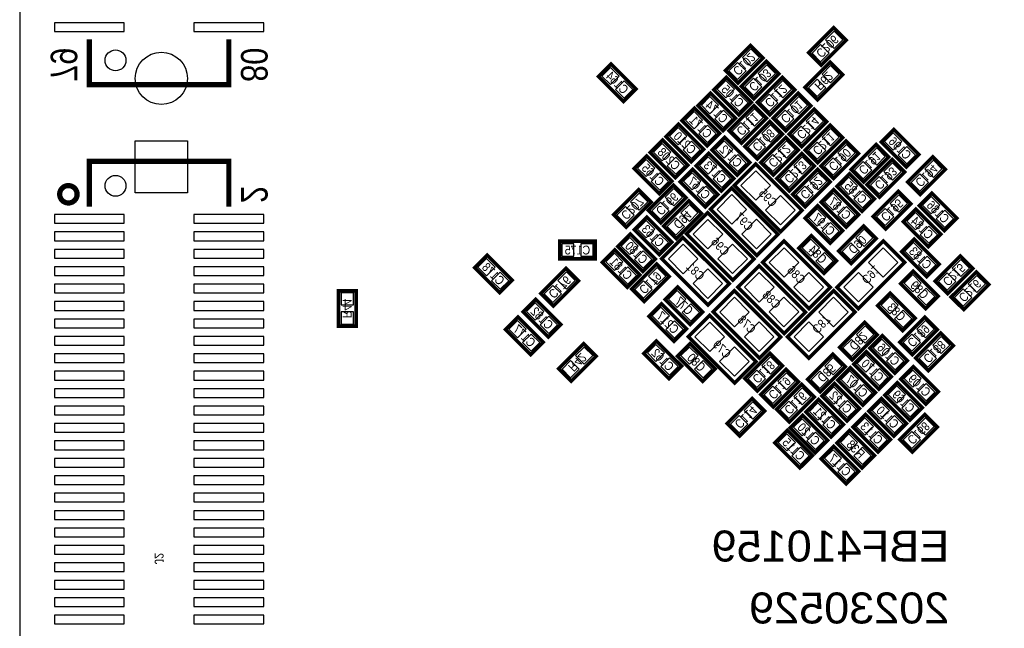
# Model space of a CAD drawing. Extents: x 0 to 45, y -0.1 to 62.1.
# Tile 2 of 4: x 0 to 28.2, y 16.5 to 34. Entities that reach past the tile are written whole.
import ezdxf
from ezdxf.enums import TextEntityAlignment as Align

# ---------------------------------------------------------------- set-up
doc = ezdxf.new("R2010")
doc.units = 0
for name, color, linetype in [('BG_OUTLINE', 92, 'CONTINUOUS'), ('BG_SILKSCREEN_BOTTOM', 52, 'CONTINUOUS'), ('PG_SILKSCREEN_BOTTOM', 150, 'CONTINUOUS'), ('PIN_BOTTOM', 253, 'CONTINUOUS'), ('RD_SILKSCREEN_BOTTOM', 150, 'CONTINUOUS')]:
    doc.layers.add(name, color=color, linetype=linetype)

msp = doc.modelspace()

# ---------------------------------------------------------------- linework, layer by layer
at = {"layer": 'BG_OUTLINE'}
msp.add_lwpolyline([(42.999914, 0, 0.414214), (44.99991, 1.999996), (44.99991, 59.99988, 0.414214), (42.999914, 61.999876), (1.999996, 61.999876, 0.414214), (0, 59.99988), (0, 1.999996, 0.414214), (1.999996, 0), (41.999916, 0)], format="xyb", close=True, dxfattribs=at)
at = {"layer": 'PG_SILKSCREEN_BOTTOM'}
for points, const_width in [([(23.712932, 33.377378), (22.99462, 32.659066), (22.635464, 33.018222), (23.353776, 33.736534), (23.712932, 33.377378)], 0.1016), ([(5.999988, 33.399984), (5.999988, 32.100012), (1.999996, 32.100012), (1.999996, 33.399984)], 0.150114), ([(21.325332, 32.869378), (20.60702, 32.151066), (20.247864, 32.510222), (20.966176, 33.228534), (21.325332, 32.869378)], 0.1016), ([(21.782532, 32.412178), (21.06422, 31.693866), (20.705064, 32.053022), (21.423376, 32.771334), (21.782532, 32.412178)], 0.1016), ([(23.611332, 32.386778), (22.89302, 31.668466), (22.533864, 32.027622), (23.252176, 32.745934), (23.611332, 32.386778)], 0.1016), ([(16.965422, 32.695134), (17.683734, 31.976822), (17.324578, 31.617666), (16.606266, 32.335978), (16.965422, 32.695134)], 0.1016), ([(20.27682, 32.314134), (20.995132, 31.595822), (20.635976, 31.236666), (19.917664, 31.954978), (20.27682, 32.314134)], 0.1016), ([(21.162264, 31.595822), (21.880576, 32.314134), (22.239732, 31.954978), (21.52142, 31.236666), (21.162264, 31.595822)], 0.1016), ([(20.178776, 30.779466), (19.460464, 31.497778), (19.81962, 31.856934), (20.537932, 31.138622), (20.178776, 30.779466)], 0.1016), ([(21.619464, 31.138622), (22.337776, 31.856934), (22.696932, 31.497778), (21.97862, 30.779466), (21.619464, 31.138622)], 0.1016), ([(19.721576, 30.347666), (19.003264, 31.065978), (19.36242, 31.425134), (20.080732, 30.706822), (19.721576, 30.347666)], 0.1016), ([(21.426932, 31.142178), (20.70862, 30.423866), (20.349464, 30.783022), (21.067776, 31.501334), (21.426932, 31.142178)], 0.1016), ([(22.076664, 30.681422), (22.794976, 31.399734), (23.154132, 31.040578), (22.43582, 30.322266), (22.076664, 30.681422)], 0.1016), ([(21.884132, 30.684978), (21.16582, 29.966666), (20.806664, 30.325822), (21.524976, 31.044134), (21.884132, 30.684978)], 0.1016), ([(19.264376, 29.890466), (18.546064, 30.608778), (18.90522, 30.967934), (19.623532, 30.249622), (19.264376, 29.890466)], 0.1016), ([(22.533864, 30.224222), (23.252176, 30.942534), (23.611332, 30.583378), (22.89302, 29.865066), (22.533864, 30.224222)], 0.1016), ([(25.436576, 29.738066), (24.718264, 30.456378), (25.07742, 30.815534), (25.795732, 30.097222), (25.436576, 29.738066)], 0.1016), ([(18.807176, 29.433266), (18.088864, 30.151578), (18.44802, 30.510734), (19.166332, 29.792422), (18.807176, 29.433266)], 0.1016), ([(20.22602, 30.586934), (20.944332, 29.868622), (20.585176, 29.509466), (19.866864, 30.227778), (20.22602, 30.586934)], 0.1016), ([(22.341332, 30.227778), (21.62302, 29.509466), (21.263864, 29.868622), (21.982176, 30.586934), (22.341332, 30.227778)], 0.1016), ([(22.991064, 29.767022), (23.709376, 30.485334), (24.068532, 30.126178), (23.35022, 29.407866), (22.991064, 29.767022)], 0.1016), ([(23.854664, 29.665422), (24.572976, 30.383734), (24.932132, 30.024578), (24.21382, 29.306266), (23.854664, 29.665422)], 0.1016), ([(5.999988, 28.599892), (5.999988, 29.899864), (1.999996, 29.899864), (1.999996, 28.599892)], 0.150114), ([(18.349976, 28.976066), (17.631664, 29.694378), (17.99082, 30.053534), (18.709132, 29.335222), (18.349976, 28.976066)], 0.1016), ([(19.76882, 30.129734), (20.487132, 29.411422), (20.127976, 29.052266), (19.409664, 29.770578), (19.76882, 30.129734)], 0.1016), ([(22.798532, 29.770578), (22.08022, 29.052266), (21.721064, 29.411422), (22.439376, 30.129734), (22.798532, 29.770578)], 0.1016), ([(24.311864, 29.233622), (25.030176, 29.951934), (25.389332, 29.592778), (24.67102, 28.874466), (24.311864, 29.233622)], 0.1016), ([(25.480264, 29.309822), (26.198576, 30.028134), (26.557732, 29.668978), (25.83942, 28.950666), (25.480264, 29.309822)], 0.1016), ([(19.31162, 29.672534), (20.029932, 28.954222), (19.670776, 28.595066), (18.952464, 29.313378), (19.31162, 29.672534)], 0.1016), ([(20.502626, 29.213556), (21.831554, 27.884628), (22.44217, 28.495244), (21.113242, 29.824172), (20.502626, 29.213556)], 0.1016), ([(23.255732, 29.313378), (22.53742, 28.595066), (22.178264, 28.954222), (22.896576, 29.672534), (23.255732, 29.313378)], 0.1016), ([(24.166576, 28.468066), (23.448264, 29.186378), (23.80742, 29.545534), (24.525732, 28.827222), (24.166576, 28.468066)], 0.1016), ([(18.115534, 28.729178), (17.397222, 28.010866), (17.038066, 28.370022), (17.756378, 29.088334), (18.115534, 28.729178)], 0.1016), ([(19.115532, 28.856178), (18.39722, 28.137866), (18.038064, 28.497022), (18.756376, 29.215334), (19.115532, 28.856178)], 0.1016), ([(19.816826, 28.527756), (21.145754, 27.198828), (21.75637, 27.809444), (20.427442, 29.138372), (19.816826, 28.527756)], 0.1016), ([(23.709376, 28.010866), (22.991064, 28.729178), (23.35022, 29.088334), (24.068532, 28.370022), (23.709376, 28.010866)], 0.1016), ([(24.489664, 28.319222), (25.207976, 29.037534), (25.567132, 28.678378), (24.84882, 27.960066), (24.489664, 28.319222)], 0.1016), ([(19.557746, 28.40482), (18.839434, 27.686508), (18.480278, 28.045664), (19.19859, 28.763976), (19.557746, 28.40482)], 0.1016), ([(26.16962, 28.986734), (26.887932, 28.268422), (26.528776, 27.909266), (25.810464, 28.627578), (26.16962, 28.986734)], 0.1016), ([(23.252176, 27.553666), (22.533864, 28.271978), (22.89302, 28.631134), (23.611332, 27.912822), (23.252176, 27.553666)], 0.1016), ([(25.71242, 28.529534), (26.430732, 27.811222), (26.071576, 27.452066), (25.353264, 28.170378), (25.71242, 28.529534)], 0.1016), ([(17.99082, 28.300934), (18.709132, 27.582622), (18.349976, 27.223466), (17.631664, 27.941778), (17.99082, 28.300934)], 0.1016), ([(19.131026, 27.816556), (20.459954, 26.487628), (21.07057, 27.098244), (19.741642, 28.427172), (19.131026, 27.816556)], 0.1016), ([(24.576532, 27.687778), (23.85822, 26.969466), (23.499064, 27.328622), (24.217376, 28.046934), (24.576532, 27.687778)], 0.1016), ([(17.875758, 26.738326), (17.157446, 27.456638), (17.516602, 27.815794), (18.234914, 27.097482), (17.875758, 26.738326)], 0.1016), ([(20.35937, 26.387044), (19.030442, 27.715972), (18.419826, 27.105356), (19.748754, 25.776428), (20.35937, 26.387044)], 0.1016), ([(23.25497, 26.285444), (21.926042, 27.614372), (21.315426, 27.003756), (22.644354, 25.674828), (23.25497, 26.285444)], 0.1016), ([(23.074376, 26.690066), (22.356064, 27.408378), (22.71522, 27.767534), (23.433532, 27.049222), (23.074376, 26.690066)], 0.1016), ([(25.66162, 27.665934), (26.379932, 26.947622), (26.020776, 26.588466), (25.302464, 27.306778), (25.66162, 27.665934)], 0.1016), ([(16.51, 27.1018), (15.494, 27.1018), (15.494, 27.6098), (16.51, 27.6098), (16.51, 27.1018)], 0.1016), ([(17.435576, 26.283666), (16.717264, 27.001978), (17.07642, 27.361134), (17.794732, 26.642822), (17.435576, 26.283666)], 0.1016), ([(24.777954, 27.614372), (23.449026, 26.285444), (24.059642, 25.674828), (25.38857, 27.003756), (24.777954, 27.614372)], 0.1016), ([(13.768578, 26.131266), (13.050266, 26.849578), (13.409422, 27.208734), (14.127734, 26.490422), (13.768578, 26.131266)], 0.1016), ([(26.267664, 26.465022), (26.985976, 27.183334), (27.345132, 26.824178), (26.62682, 26.105866), (26.267664, 26.465022)], 0.1016), ([(16.032734, 26.468578), (15.314422, 25.750266), (14.955266, 26.109422), (15.673578, 26.827734), (16.032734, 26.468578)], 0.1016), ([(17.555464, 26.236422), (18.273776, 26.954734), (18.632932, 26.595578), (17.91462, 25.877266), (17.555464, 26.236422)], 0.1016), ([(22.54377, 25.574244), (21.214842, 26.903172), (20.604226, 26.292556), (21.933154, 24.963628), (22.54377, 25.574244)], 0.1016), ([(25.63622, 26.751534), (26.354532, 26.033222), (25.995376, 25.674066), (25.277064, 26.392378), (25.63622, 26.751534)], 0.1016), ([(26.724864, 26.007822), (27.443176, 26.726134), (27.802332, 26.366978), (27.08402, 25.648666), (26.724864, 26.007822)], 0.1016), ([(19.238976, 25.216866), (18.520664, 25.935178), (18.87982, 26.294334), (19.598132, 25.576022), (19.238976, 25.216866)], 0.1016), ([(9.652, 26.1874), (9.652, 25.1714), (9.144, 25.1714), (9.144, 26.1874), (9.652, 26.1874)], 0.1016), ([(19.893026, 25.581356), (21.221954, 24.252428), (21.83257, 24.863044), (20.503642, 26.191972), (19.893026, 25.581356)], 0.1016), ([(22.637242, 24.252428), (23.96617, 25.581356), (23.355554, 26.191972), (22.026626, 24.863044), (22.637242, 24.252428)], 0.1016), ([(24.97582, 26.116534), (25.694132, 25.398222), (25.334976, 25.039066), (24.616664, 25.757378), (24.97582, 26.116534)], 0.1016), ([(14.806422, 25.938734), (15.524734, 25.220422), (15.165578, 24.861266), (14.447266, 25.579578), (14.806422, 25.938734)], 0.1016), ([(18.772378, 24.734266), (18.054066, 25.452578), (18.413222, 25.811734), (19.131534, 25.093422), (18.772378, 24.734266)], 0.1016), ([(14.298422, 25.430734), (15.016734, 24.712422), (14.657578, 24.353266), (13.939266, 25.071578), (14.298422, 25.430734)], 0.1016), ([(19.181826, 24.870156), (20.510754, 23.541228), (21.12137, 24.151844), (19.792442, 25.480772), (19.181826, 24.870156)], 0.1016), ([(26.329132, 25.071578), (25.61082, 24.353266), (25.251664, 24.712422), (25.969976, 25.430734), (26.329132, 25.071578)], 0.1016), ([(23.524464, 24.560022), (24.242776, 25.278334), (24.601932, 24.919178), (23.88362, 24.200866), (23.524464, 24.560022)], 0.1016), ([(25.106376, 23.819866), (24.388064, 24.538178), (24.74722, 24.897334), (25.465532, 24.179022), (25.106376, 23.819866)], 0.1016), ([(26.786332, 24.614378), (26.06802, 23.896066), (25.708864, 24.255222), (26.427176, 24.973534), (26.786332, 24.614378)], 0.1016), ([(16.540734, 24.309578), (15.822422, 23.591266), (15.463266, 23.950422), (16.181578, 24.668734), (16.540734, 24.309578)], 0.1016), ([(18.27022, 24.744934), (18.988532, 24.026622), (18.629376, 23.667466), (17.911064, 24.385778), (18.27022, 24.744934)], 0.1016), ([(19.23542, 24.668734), (19.953732, 23.950422), (19.594576, 23.591266), (18.876264, 24.309578), (19.23542, 24.668734)], 0.1016), ([(20.806664, 23.671022), (21.524976, 24.389334), (21.884132, 24.030178), (21.16582, 23.311866), (20.806664, 23.671022)], 0.1016), ([(23.687532, 24.004778), (22.96922, 23.286466), (22.610064, 23.645622), (23.328376, 24.363934), (23.687532, 24.004778)], 0.1016), ([(24.649176, 23.362666), (23.930864, 24.080978), (24.29002, 24.440134), (25.008332, 23.721822), (24.649176, 23.362666)], 0.1016), ([(24.191976, 22.905466), (23.473664, 23.623778), (23.83282, 23.982934), (24.551132, 23.264622), (24.191976, 22.905466)], 0.1016), ([(25.63622, 24.008334), (26.354532, 23.290022), (25.995376, 22.930866), (25.277064, 23.649178), (25.63622, 24.008334)], 0.1016), ([(21.263864, 23.213822), (21.982176, 23.932134), (22.341332, 23.572978), (21.62302, 22.854666), (21.263864, 23.213822)], 0.1016), ([(21.721064, 22.782022), (22.439376, 23.500334), (22.798532, 23.141178), (22.08022, 22.422866), (21.721064, 22.782022)], 0.1016), ([(23.734776, 22.448266), (23.016464, 23.166578), (23.37562, 23.525734), (24.093932, 22.807422), (23.734776, 22.448266)], 0.1016), ([(25.17902, 23.551134), (25.897332, 22.832822), (25.538176, 22.473666), (24.819864, 23.191978), (25.17902, 23.551134)], 0.1016), ([(21.376132, 22.734778), (20.65782, 22.016466), (20.298664, 22.375622), (21.016976, 23.093934), (21.376132, 22.734778)], 0.1016), ([(23.277576, 21.991066), (22.559264, 22.709378), (22.91842, 23.068534), (23.636732, 22.350222), (23.277576, 21.991066)], 0.1016), ([(24.72182, 23.093934), (25.440132, 22.375622), (25.080976, 22.016466), (24.362664, 22.734778), (24.72182, 23.093934)], 0.1016), ([(22.46122, 22.611334), (23.179532, 21.893022), (22.820376, 21.533866), (22.102064, 22.252178), (22.46122, 22.611334)], 0.1016), ([(24.26462, 22.636734), (24.982932, 21.918422), (24.623776, 21.559266), (23.905464, 22.277578), (24.26462, 22.636734)], 0.1016), ([(26.329132, 22.277578), (25.61082, 21.559266), (25.251664, 21.918422), (25.969976, 22.636734), (26.329132, 22.277578)], 0.1016), ([(22.38502, 21.101812), (21.666708, 21.820124), (22.025864, 22.17928), (22.744176, 21.460968), (22.38502, 21.101812)], 0.1016), ([(24.166576, 21.102066), (23.448264, 21.820378), (23.80742, 22.179534), (24.525732, 21.461222), (24.166576, 21.102066)], 0.1016), ([(23.35022, 21.722334), (24.068532, 21.004022), (23.709376, 20.644866), (22.991064, 21.363178), (23.35022, 21.722334)], 0.1016)]:
    msp.add_lwpolyline(points, dxfattribs=dict(at, const_width=const_width))
at = {"layer": 'PG_SILKSCREEN_BOTTOM', "const_width": 0.150114}
msp.add_lwpolyline([(1.64719, 28.956254, 1.00018), (1.147064, 28.956, 0.99982), (1.64719, 28.956254)], format="xyb", dxfattribs=at)
at = {"layer": 'PIN_BOTTOM'}
for points in [[(0.999998, 33.625028), (2.999994, 33.625028), (2.999994, 33.874964), (0.999998, 33.874964)], [(4.99999, 33.625028), (6.999986, 33.625028), (6.999986, 33.874964), (4.99999, 33.874964)], [(23.616258, 33.392364), (23.368762, 33.63986), (23.121266, 33.392364), (23.368762, 33.144868)], [(21.228658, 32.884364), (20.981162, 33.13186), (20.733666, 32.884364), (20.981162, 32.636868)], [(23.22713, 33.003236), (22.979634, 33.250732), (22.732138, 33.003236), (22.979634, 32.75574)], [(16.950436, 32.59846), (16.70294, 32.350964), (16.950436, 32.103468), (17.197932, 32.350964)], [(20.83953, 32.495236), (20.592034, 32.742732), (20.344538, 32.495236), (20.592034, 32.24774)], [(21.685858, 32.427164), (21.438362, 32.67466), (21.190866, 32.427164), (21.438362, 32.179668)], [(23.514658, 32.401764), (23.267162, 32.64926), (23.019666, 32.401764), (23.267162, 32.154268)], [(17.339564, 32.209332), (17.092068, 31.961836), (17.339564, 31.71434), (17.58706, 31.961836)], [(20.261834, 32.21746), (20.014338, 31.969964), (20.261834, 31.722468), (20.50933, 31.969964)], [(21.29673, 32.038036), (21.049234, 32.285532), (20.801738, 32.038036), (21.049234, 31.79054)], [(21.648066, 31.969964), (21.895562, 31.722468), (22.143058, 31.969964), (21.895562, 32.21746)], [(23.12553, 32.012636), (22.878034, 32.260132), (22.630538, 32.012636), (22.878034, 31.76514)], [(19.804634, 31.265268), (20.05213, 31.512764), (19.804634, 31.76026), (19.557138, 31.512764)], [(20.650962, 31.828332), (20.403466, 31.580836), (20.650962, 31.33334), (20.898458, 31.580836)], [(21.258938, 31.580836), (21.506434, 31.33334), (21.75393, 31.580836), (21.506434, 31.828332)], [(22.105266, 31.512764), (22.352762, 31.265268), (22.600258, 31.512764), (22.352762, 31.76026)], [(20.193762, 30.87614), (20.441258, 31.123636), (20.193762, 31.371132), (19.946266, 31.123636)], [(21.330258, 31.157164), (21.082762, 31.40466), (20.835266, 31.157164), (21.082762, 30.909668)], [(21.716138, 31.123636), (21.963634, 30.87614), (22.21113, 31.123636), (21.963634, 31.371132)], [(19.347434, 30.833468), (19.59493, 31.080964), (19.347434, 31.32846), (19.099938, 31.080964)], [(22.562466, 31.055564), (22.809962, 30.808068), (23.057458, 31.055564), (22.809962, 31.30306)], [(18.890234, 30.376268), (19.13773, 30.623764), (18.890234, 30.87126), (18.642738, 30.623764)], [(19.736562, 30.44434), (19.984058, 30.691836), (19.736562, 30.939332), (19.489066, 30.691836)], [(20.94113, 30.768036), (20.693634, 31.015532), (20.446138, 30.768036), (20.693634, 30.52054)], [(21.787458, 30.699964), (21.539962, 30.94746), (21.292466, 30.699964), (21.539962, 30.452468)], [(22.173338, 30.666436), (22.420834, 30.41894), (22.66833, 30.666436), (22.420834, 30.913932)], [(23.019666, 30.598364), (23.267162, 30.350868), (23.514658, 30.598364), (23.267162, 30.84586)], [(21.39833, 30.310836), (21.150834, 30.558332), (20.903338, 30.310836), (21.150834, 30.06334)], [(25.062434, 30.223868), (25.30993, 30.471364), (25.062434, 30.71886), (24.814938, 30.471364)], [(4.814062, 28.993338), (3.313938, 28.993338), (3.313938, 30.493462), (4.814062, 30.493462)], [(18.433034, 29.919068), (18.68053, 30.166564), (18.433034, 30.41406), (18.185538, 30.166564)], [(19.279362, 29.98714), (19.526858, 30.234636), (19.279362, 30.482132), (19.031866, 30.234636)], [(20.211034, 30.49026), (19.963538, 30.242764), (20.211034, 29.995268), (20.45853, 30.242764)], [(22.244658, 30.242764), (21.997162, 30.49026), (21.749666, 30.242764), (21.997162, 29.995268)], [(22.630538, 30.209236), (22.878034, 29.96174), (23.12553, 30.209236), (22.878034, 30.456732)], [(23.476866, 30.141164), (23.724362, 29.893668), (23.971858, 30.141164), (23.724362, 30.38866)], [(24.340466, 30.039564), (24.587962, 29.792068), (24.835458, 30.039564), (24.587962, 30.28706)], [(25.451562, 29.83474), (25.699058, 30.082236), (25.451562, 30.329732), (25.204066, 30.082236)], [(17.975834, 29.461868), (18.22333, 29.709364), (17.975834, 29.95686), (17.728338, 29.709364)], [(18.822162, 29.52994), (19.069658, 29.777436), (18.822162, 30.024932), (18.574666, 29.777436)], [(19.753834, 30.03306), (19.506338, 29.785564), (19.753834, 29.538068), (20.00133, 29.785564)], [(20.600162, 30.101132), (20.352666, 29.853636), (20.600162, 29.60614), (20.847658, 29.853636)], [(21.85553, 29.853636), (21.608034, 30.101132), (21.360538, 29.853636), (21.608034, 29.60614)], [(22.701858, 29.785564), (22.454362, 30.03306), (22.206866, 29.785564), (22.454362, 29.538068)], [(23.087738, 29.752036), (23.335234, 29.50454), (23.58273, 29.752036), (23.335234, 29.999532)], [(23.951338, 29.650436), (24.198834, 29.40294), (24.44633, 29.650436), (24.198834, 29.897932)], [(24.797666, 29.607764), (25.045162, 29.360268), (25.292658, 29.607764), (25.045162, 29.85526)], [(25.966066, 29.683964), (26.213562, 29.436468), (26.461058, 29.683964), (26.213562, 29.93146)], [(18.364962, 29.07274), (18.612458, 29.320236), (18.364962, 29.567732), (18.117466, 29.320236)], [(19.296634, 29.57586), (19.049138, 29.328364), (19.296634, 29.080868), (19.54413, 29.328364)], [(20.142962, 29.643932), (19.895466, 29.396436), (20.142962, 29.14894), (20.390458, 29.396436)], [(21.11883, 29.631836), (20.694962, 29.207968), (21.11883, 28.7841), (21.542698, 29.207968)], [(22.31273, 29.396436), (22.065234, 29.643932), (21.817738, 29.396436), (22.065234, 29.14894)], [(23.159058, 29.328364), (22.911562, 29.57586), (22.664066, 29.328364), (22.911562, 29.080868)], [(23.792434, 28.953868), (24.03993, 29.201364), (23.792434, 29.44886), (23.544938, 29.201364)], [(24.408538, 29.218636), (24.656034, 28.97114), (24.90353, 29.218636), (24.656034, 29.466132)], [(25.576938, 29.294836), (25.824434, 29.04734), (26.07193, 29.294836), (25.824434, 29.542332)], [(19.018858, 28.871164), (18.771362, 29.11866), (18.523866, 28.871164), (18.771362, 28.623668)], [(19.685762, 29.186732), (19.438266, 28.939236), (19.685762, 28.69174), (19.933258, 28.939236)], [(22.76993, 28.939236), (22.522434, 29.186732), (22.274938, 28.939236), (22.522434, 28.69174)], [(18.01886, 28.744164), (17.771364, 28.99166), (17.523868, 28.744164), (17.771364, 28.496668)], [(20.43303, 28.946036), (20.009162, 28.522168), (20.43303, 28.0983), (20.856898, 28.522168)], [(21.825966, 28.9247), (21.402098, 28.500832), (21.825966, 28.076964), (22.249834, 28.500832)], [(23.335234, 28.496668), (23.58273, 28.744164), (23.335234, 28.99166), (23.087738, 28.744164)], [(24.181562, 28.56474), (24.429058, 28.812236), (24.181562, 29.059732), (23.934066, 28.812236)], [(24.975466, 28.693364), (25.222962, 28.445868), (25.470458, 28.693364), (25.222962, 28.94086)], [(26.154634, 28.89006), (25.907138, 28.642564), (26.154634, 28.395068), (26.40213, 28.642564)], [(17.629732, 28.355036), (17.382236, 28.602532), (17.13474, 28.355036), (17.382236, 28.10754)], [(18.62973, 28.482036), (18.382234, 28.729532), (18.134738, 28.482036), (18.382234, 28.23454)], [(19.461072, 28.419806), (19.213576, 28.667302), (18.96608, 28.419806), (19.213576, 28.17231)], [(22.878034, 28.039468), (23.12553, 28.286964), (22.878034, 28.53446), (22.630538, 28.286964)], [(23.724362, 28.10754), (23.971858, 28.355036), (23.724362, 28.602532), (23.476866, 28.355036)], [(24.586338, 28.304236), (24.833834, 28.05674), (25.08133, 28.304236), (24.833834, 28.551732)], [(0.999998, 28.124912), (2.999994, 28.124912), (2.999994, 28.374848), (0.999998, 28.374848)], [(4.99999, 28.124912), (6.999986, 28.124912), (6.999986, 28.374848), (4.99999, 28.374848)], [(19.071944, 28.030678), (18.824448, 28.278174), (18.576952, 28.030678), (18.824448, 27.783182)], [(25.697434, 28.43286), (25.449938, 28.185364), (25.697434, 27.937868), (25.94493, 28.185364)], [(26.543762, 28.500932), (26.296266, 28.253436), (26.543762, 28.00594), (26.791258, 28.253436)], [(17.975834, 28.20426), (17.728338, 27.956764), (17.975834, 27.709268), (18.22333, 27.956764)], [(19.74723, 28.234836), (19.323362, 27.810968), (19.74723, 27.3871), (20.171098, 27.810968)], [(21.140166, 28.2389), (20.716298, 27.815032), (21.140166, 27.391164), (21.564034, 27.815032)], [(23.267162, 27.65034), (23.514658, 27.897836), (23.267162, 28.145332), (23.019666, 27.897836)], [(26.086562, 28.043732), (25.839066, 27.796236), (26.086562, 27.54874), (26.334058, 27.796236)], [(0.999998, 27.624786), (2.999994, 27.624786), (2.999994, 27.874722), (0.999998, 27.874722)], [(4.99999, 27.624786), (6.999986, 27.624786), (6.999986, 27.874722), (4.99999, 27.874722)], [(17.501616, 27.224128), (17.749112, 27.471624), (17.501616, 27.71912), (17.25412, 27.471624)], [(18.364962, 27.815132), (18.117466, 27.567636), (18.364962, 27.32014), (18.612458, 27.567636)], [(24.479858, 27.702764), (24.232362, 27.95026), (23.984866, 27.702764), (24.232362, 27.455268)], [(15.901924, 27.180794), (15.901924, 27.530806), (15.551912, 27.530806), (15.551912, 27.180794)], [(16.452088, 27.180794), (16.452088, 27.530806), (16.102076, 27.530806), (16.102076, 27.180794)], [(19.03603, 26.6759), (19.459898, 27.099768), (19.03603, 27.523636), (18.612162, 27.099768)], [(20.454366, 27.5277), (20.030498, 27.103832), (20.454366, 26.679964), (20.878234, 27.103832)], [(21.93163, 26.5743), (22.355498, 26.998168), (21.93163, 27.422036), (21.507762, 26.998168)], [(22.700234, 27.175868), (22.94773, 27.423364), (22.700234, 27.67086), (22.452738, 27.423364)], [(24.09073, 27.313636), (23.843234, 27.561132), (23.595738, 27.313636), (23.843234, 27.06614)], [(25.196234, 26.998168), (24.772366, 27.422036), (24.348498, 26.998168), (24.772366, 26.5743)], [(25.646634, 27.56926), (25.399138, 27.321764), (25.646634, 27.074268), (25.89413, 27.321764)], [(0.999998, 27.124914), (2.999994, 27.124914), (2.999994, 27.37485), (0.999998, 27.37485)], [(4.99999, 27.124914), (6.999986, 27.124914), (6.999986, 27.37485), (4.99999, 27.37485)], [(17.061434, 26.769468), (17.30893, 27.016964), (17.061434, 27.26446), (16.813938, 27.016964)], [(17.890744, 26.835), (18.13824, 27.082496), (17.890744, 27.329992), (17.643248, 27.082496)], [(23.089362, 26.78674), (23.336858, 27.034236), (23.089362, 27.281732), (22.841866, 27.034236)], [(26.035762, 27.180132), (25.788266, 26.932636), (26.035762, 26.68514), (26.283258, 26.932636)], [(0.999998, 26.624788), (2.999994, 26.624788), (2.999994, 26.874724), (0.999998, 26.874724)], [(4.99999, 26.624788), (6.999986, 26.624788), (6.999986, 26.874724), (4.99999, 26.874724)], [(13.394436, 26.617068), (13.641932, 26.864564), (13.394436, 27.11206), (13.14694, 26.864564)], [(17.450562, 26.38034), (17.698058, 26.627836), (17.450562, 26.875332), (17.203066, 26.627836)], [(18.041266, 26.610564), (18.288762, 26.363068), (18.536258, 26.610564), (18.288762, 26.85806)], [(26.753466, 26.839164), (27.000962, 26.591668), (27.248458, 26.839164), (27.000962, 27.08666)], [(13.783564, 26.22794), (14.03106, 26.475436), (13.783564, 26.722932), (13.536068, 26.475436)], [(15.93606, 26.483564), (15.688564, 26.73106), (15.441068, 26.483564), (15.688564, 26.236068)], [(19.743166, 25.968764), (20.167034, 26.392632), (19.743166, 26.8165), (19.319298, 26.392632)], [(21.22043, 25.8631), (21.644298, 26.286968), (21.22043, 26.710836), (20.796562, 26.286968)], [(22.638766, 25.867164), (23.062634, 26.291032), (22.638766, 26.7149), (22.214898, 26.291032)], [(24.489098, 26.291032), (24.06523, 26.7149), (23.641362, 26.291032), (24.06523, 25.867164)], [(25.621234, 26.65486), (25.373738, 26.407364), (25.621234, 26.159868), (25.86873, 26.407364)], [(26.364338, 26.450036), (26.611834, 26.20254), (26.85933, 26.450036), (26.611834, 26.697532)], [(27.210666, 26.381964), (27.458162, 26.134468), (27.705658, 26.381964), (27.458162, 26.62946)], [(0.999998, 26.124916), (2.999994, 26.124916), (2.999994, 26.374852), (0.999998, 26.374852)], [(4.99999, 26.124916), (6.999986, 26.124916), (6.999986, 26.374852), (4.99999, 26.374852)], [(15.546932, 26.094436), (15.299436, 26.341932), (15.05194, 26.094436), (15.299436, 25.84694)], [(17.652138, 26.221436), (17.899634, 25.97394), (18.14713, 26.221436), (17.899634, 26.468932)], [(9.573006, 26.129488), (9.222994, 26.129488), (9.222994, 25.779476), (9.573006, 25.779476)], [(18.864834, 25.702668), (19.11233, 25.950164), (18.864834, 26.19766), (18.617338, 25.950164)], [(20.50923, 25.999636), (20.085362, 25.575768), (20.50923, 25.1519), (20.933098, 25.575768)], [(21.927566, 25.155964), (22.351434, 25.579832), (21.927566, 26.0037), (21.503698, 25.579832)], [(22.926098, 25.575768), (23.349966, 25.1519), (23.773834, 25.575768), (23.349966, 25.999636)], [(24.960834, 26.01986), (24.713338, 25.772364), (24.960834, 25.524868), (25.20833, 25.772364)], [(26.010362, 26.265732), (25.762866, 26.018236), (26.010362, 25.77074), (26.257858, 26.018236)], [(26.821538, 25.992836), (27.069034, 25.74534), (27.31653, 25.992836), (27.069034, 26.240332)], [(0.999998, 25.62479), (2.999994, 25.62479), (2.999994, 25.874726), (0.999998, 25.874726)], [(4.99999, 25.62479), (6.999986, 25.62479), (6.999986, 25.874726), (4.99999, 25.874726)], [(14.791436, 25.84206), (14.54394, 25.594564), (14.791436, 25.347068), (15.038932, 25.594564)], [(18.398236, 25.220068), (18.645732, 25.467564), (18.398236, 25.71506), (18.15074, 25.467564)], [(19.253962, 25.31354), (19.501458, 25.561036), (19.253962, 25.808532), (19.006466, 25.561036)], [(9.573006, 25.579324), (9.222994, 25.579324), (9.222994, 25.229312), (9.573006, 25.229312)], [(15.180564, 25.452932), (14.933068, 25.205436), (15.180564, 24.95794), (15.42806, 25.205436)], [(25.349962, 25.630732), (25.102466, 25.383236), (25.349962, 25.13574), (25.597458, 25.383236)], [(0.999998, 25.124918), (2.999994, 25.124918), (2.999994, 25.374854), (0.999998, 25.374854)], [(4.99999, 25.124918), (6.999986, 25.124918), (6.999986, 25.374854), (4.99999, 25.374854)], [(14.283436, 25.33406), (14.03594, 25.086564), (14.283436, 24.839068), (14.530932, 25.086564)], [(18.787364, 24.83094), (19.03486, 25.078436), (18.787364, 25.325932), (18.539868, 25.078436)], [(19.79803, 25.288436), (19.374162, 24.864568), (19.79803, 24.4407), (20.221898, 24.864568)], [(21.216366, 25.2925), (20.792498, 24.868632), (21.216366, 24.444764), (21.640234, 24.868632)], [(22.218962, 24.868632), (22.64283, 24.444764), (23.066698, 24.868632), (22.64283, 25.2925)], [(24.010266, 24.934164), (24.257762, 24.686668), (24.505258, 24.934164), (24.257762, 25.18166)], [(26.232458, 25.086564), (25.984962, 25.33406), (25.737466, 25.086564), (25.984962, 24.839068)], [(0.999998, 24.624792), (2.999994, 24.624792), (2.999994, 24.874728), (0.999998, 24.874728)], [(4.99999, 24.624792), (6.999986, 24.624792), (6.999986, 24.874728), (4.99999, 24.874728)], [(14.672564, 24.944932), (14.425068, 24.697436), (14.672564, 24.44994), (14.92006, 24.697436)], [(25.84333, 24.697436), (25.595834, 24.944932), (25.348338, 24.697436), (25.595834, 24.44994)], [(26.689658, 24.629364), (26.442162, 24.87686), (26.194666, 24.629364), (26.442162, 24.381868)], [(18.255234, 24.64826), (18.007738, 24.400764), (18.255234, 24.153268), (18.50273, 24.400764)], [(20.505166, 24.5813), (20.081298, 24.157432), (20.505166, 23.733564), (20.929034, 24.157432)], [(23.621138, 24.545036), (23.868634, 24.29754), (24.11613, 24.545036), (23.868634, 24.792532)], [(24.732234, 24.305668), (24.97973, 24.553164), (24.732234, 24.80066), (24.484738, 24.553164)], [(0.999998, 24.12492), (2.999994, 24.12492), (2.999994, 24.374856), (0.999998, 24.374856)], [(4.99999, 24.12492), (6.999986, 24.12492), (6.999986, 24.374856), (4.99999, 24.374856)], [(16.44406, 24.324564), (16.196564, 24.57206), (15.949068, 24.324564), (16.196564, 24.077068)], [(19.220434, 24.57206), (18.972938, 24.324564), (19.220434, 24.077068), (19.46793, 24.324564)], [(24.275034, 23.848468), (24.52253, 24.095964), (24.275034, 24.34346), (24.027538, 24.095964)], [(25.121362, 23.91654), (25.368858, 24.164036), (25.121362, 24.411532), (24.873866, 24.164036)], [(26.30053, 24.240236), (26.053034, 24.487732), (25.805538, 24.240236), (26.053034, 23.99274)], [(16.054932, 23.935436), (15.807436, 24.182932), (15.55994, 23.935436), (15.807436, 23.68794)], [(18.644362, 24.259132), (18.396866, 24.011636), (18.644362, 23.76414), (18.891858, 24.011636)], [(19.609562, 24.182932), (19.362066, 23.935436), (19.609562, 23.68794), (19.857058, 23.935436)], [(21.292466, 24.045164), (21.539962, 23.797668), (21.787458, 24.045164), (21.539962, 24.29266)], [(23.590858, 24.019764), (23.343362, 24.26726), (23.095866, 24.019764), (23.343362, 23.772268)], [(0.999998, 23.624794), (2.999994, 23.624794), (2.999994, 23.87473), (0.999998, 23.87473)], [(4.99999, 23.624794), (6.999986, 23.624794), (6.999986, 23.87473), (4.99999, 23.87473)], [(20.903338, 23.656036), (21.150834, 23.40854), (21.39833, 23.656036), (21.150834, 23.903532)], [(21.749666, 23.587964), (21.997162, 23.340468), (22.244658, 23.587964), (21.997162, 23.83546)], [(23.20173, 23.630636), (22.954234, 23.878132), (22.706738, 23.630636), (22.954234, 23.38314)], [(23.817834, 23.391268), (24.06533, 23.638764), (23.817834, 23.88626), (23.570338, 23.638764)], [(24.664162, 23.45934), (24.911658, 23.706836), (24.664162, 23.954332), (24.416666, 23.706836)], [(25.621234, 23.91166), (25.373738, 23.664164), (25.621234, 23.416668), (25.86873, 23.664164)], [(24.206962, 23.00214), (24.454458, 23.249636), (24.206962, 23.497132), (23.959466, 23.249636)], [(25.164034, 23.45446), (24.916538, 23.206964), (25.164034, 22.959468), (25.41153, 23.206964)], [(26.010362, 23.522532), (25.762866, 23.275036), (26.010362, 23.02754), (26.257858, 23.275036)], [(0.999998, 23.124922), (2.999994, 23.124922), (2.999994, 23.374858), (0.999998, 23.374858)], [(4.99999, 23.124922), (6.999986, 23.124922), (6.999986, 23.374858), (4.99999, 23.374858)], [(21.360538, 23.198836), (21.608034, 22.95134), (21.85553, 23.198836), (21.608034, 23.446332)], [(22.206866, 23.156164), (22.454362, 22.908668), (22.701858, 23.156164), (22.454362, 23.40366)], [(23.360634, 22.934068), (23.60813, 23.181564), (23.360634, 23.42906), (23.113138, 23.181564)], [(21.279458, 22.749764), (21.031962, 22.99726), (20.784466, 22.749764), (21.031962, 22.502268)], [(21.817738, 22.767036), (22.065234, 22.51954), (22.31273, 22.767036), (22.065234, 23.014532)], [(22.903434, 22.476868), (23.15093, 22.724364), (22.903434, 22.97186), (22.655938, 22.724364)], [(23.749762, 22.54494), (23.997258, 22.792436), (23.749762, 23.039932), (23.502266, 22.792436)], [(24.706834, 22.99726), (24.459338, 22.749764), (24.706834, 22.502268), (24.95433, 22.749764)], [(25.553162, 23.065332), (25.305666, 22.817836), (25.553162, 22.57034), (25.800658, 22.817836)], [(0.999998, 22.624796), (2.999994, 22.624796), (2.999994, 22.874732), (0.999998, 22.874732)], [(4.99999, 22.624796), (6.999986, 22.624796), (6.999986, 22.874732), (4.99999, 22.874732)], [(20.89033, 22.360636), (20.642834, 22.608132), (20.395338, 22.360636), (20.642834, 22.11314)], [(25.095962, 22.608132), (24.848466, 22.360636), (25.095962, 22.11314), (25.343458, 22.360636)], [(0.999998, 22.124924), (2.999994, 22.124924), (2.999994, 22.37486), (0.999998, 22.37486)], [(4.99999, 22.124924), (6.999986, 22.124924), (6.999986, 22.37486), (4.99999, 22.37486)], [(22.446234, 22.51466), (22.198738, 22.267164), (22.446234, 22.019668), (22.69373, 22.267164)], [(23.292562, 22.08774), (23.540058, 22.335236), (23.292562, 22.582732), (23.045066, 22.335236)], [(24.249634, 22.54006), (24.002138, 22.292564), (24.249634, 22.045068), (24.49713, 22.292564)], [(26.232458, 22.292564), (25.984962, 22.54006), (25.737466, 22.292564), (25.984962, 22.045068)], [(22.010878, 21.587614), (22.258374, 21.83511), (22.010878, 22.082606), (21.763382, 21.83511)], [(22.835362, 22.125532), (22.587866, 21.878036), (22.835362, 21.63054), (23.082858, 21.878036)], [(23.792434, 21.587868), (24.03993, 21.835364), (23.792434, 22.08286), (23.544938, 21.835364)], [(24.638762, 22.150932), (24.391266, 21.903436), (24.638762, 21.65594), (24.886258, 21.903436)], [(25.84333, 21.903436), (25.595834, 22.150932), (25.348338, 21.903436), (25.595834, 21.65594)], [(0.999998, 21.624798), (2.999994, 21.624798), (2.999994, 21.874734), (0.999998, 21.874734)], [(4.99999, 21.624798), (6.999986, 21.624798), (6.999986, 21.874734), (4.99999, 21.874734)], [(22.400006, 21.198486), (22.647502, 21.445982), (22.400006, 21.693478), (22.15251, 21.445982)], [(23.335234, 21.62566), (23.087738, 21.378164), (23.335234, 21.130668), (23.58273, 21.378164)], [(24.181562, 21.19874), (24.429058, 21.446236), (24.181562, 21.693732), (23.934066, 21.446236)], [(0.999998, 21.124926), (2.999994, 21.124926), (2.999994, 21.374862), (0.999998, 21.374862)], [(4.99999, 21.124926), (6.999986, 21.124926), (6.999986, 21.374862), (4.99999, 21.374862)], [(23.724362, 21.236532), (23.476866, 20.989036), (23.724362, 20.74154), (23.971858, 20.989036)], [(0.999998, 20.6248), (2.999994, 20.6248), (2.999994, 20.874736), (0.999998, 20.874736)], [(4.99999, 20.6248), (6.999986, 20.6248), (6.999986, 20.874736), (4.99999, 20.874736)], [(0.999998, 20.124928), (2.999994, 20.124928), (2.999994, 20.374864), (0.999998, 20.374864)], [(4.99999, 20.124928), (6.999986, 20.124928), (6.999986, 20.374864), (4.99999, 20.374864)], [(0.999998, 19.624802), (2.999994, 19.624802), (2.999994, 19.874738), (0.999998, 19.874738)], [(4.99999, 19.624802), (6.999986, 19.624802), (6.999986, 19.874738), (4.99999, 19.874738)], [(0.999998, 19.12493), (2.999994, 19.12493), (2.999994, 19.374866), (0.999998, 19.374866)], [(4.99999, 19.12493), (6.999986, 19.12493), (6.999986, 19.374866), (4.99999, 19.374866)], [(0.999998, 18.624804), (2.999994, 18.624804), (2.999994, 18.87474), (0.999998, 18.87474)], [(4.99999, 18.624804), (6.999986, 18.624804), (6.999986, 18.87474), (4.99999, 18.87474)], [(0.999998, 18.124932), (2.999994, 18.124932), (2.999994, 18.374868), (0.999998, 18.374868)], [(4.99999, 18.124932), (6.999986, 18.124932), (6.999986, 18.374868), (4.99999, 18.374868)], [(0.999998, 17.624806), (2.999994, 17.624806), (2.999994, 17.874742), (0.999998, 17.874742)], [(4.99999, 17.624806), (6.999986, 17.624806), (6.999986, 17.874742), (4.99999, 17.874742)], [(0.999998, 17.124934), (2.999994, 17.124934), (2.999994, 17.37487), (0.999998, 17.37487)], [(4.99999, 17.124934), (6.999986, 17.124934), (6.999986, 17.37487), (4.99999, 17.37487)], [(0.999998, 16.624808), (2.999994, 16.624808), (2.999994, 16.874744), (0.999998, 16.874744)], [(4.99999, 16.624808), (6.999986, 16.624808), (6.999986, 16.874744), (4.99999, 16.874744)]]:
    msp.add_lwpolyline(points, close=True, dxfattribs=at)
for centre, radius in [((2.750058, 32.800036), 0.299974), ((4.064, 32.2834), 0.750062), ((2.750058, 29.19984), 0.299974)]:
    msp.add_circle(centre, radius, dxfattribs=at)

# ---------------------------------------------------------------- texts
at = {"layer": 'BG_SILKSCREEN_BOTTOM', "text_generation_flag": 2, "width": 1.085714}
for s, p in [('EBF410159', (26.67, 18.415)), ('20230529', (26.67, 16.637))]:
    msp.add_text(s, height=0.889, dxfattribs=at).set_placement(p)
at = {"layer": 'PG_SILKSCREEN_BOTTOM', "text_generation_flag": 2, "width": 0.866667}
for s, p in [('79', (0.889, 32.1818)), ('80', (6.35, 32.1818)), ('2', (6.35, 28.702))]:
    msp.add_text(s, height=0.762, rotation=270, dxfattribs=at).set_placement(p)
at = {"layer": 'RD_SILKSCREEN_BOTTOM', "text_generation_flag": 2, "width": 0.9}
for s, rotation, p in [('C206', 225, (23.084282, 33.287716)), ('C102', 225, (20.696682, 32.779716)), ('C103', 225, (21.153882, 32.322516)), ('C164', 315, (17.05483, 32.066738)), ('R62', 225, (22.982682, 32.297116)), ('C105', 315, (20.366228, 31.685738)), ('C112', 225, (21.61159, 31.865316)), ('C101', 225, (22.06879, 31.408116)), ('C174', 315, (19.909028, 31.228538)), ('C171', 315, (19.451828, 30.796738)), ('C111', 225, (20.798282, 31.052516)), ('C214', 225, (22.52599, 30.950916)), ('C108', 225, (21.255482, 30.595316)), ('C210', 315, (18.994628, 30.339538)), ('C211', 225, (22.98319, 30.493716)), ('C196', 315, (25.166828, 30.187138)), ('C208', 315, (18.537428, 29.882338)), ('C172', 315, (20.315428, 29.958538)), ('C212', 225, (21.712682, 30.138116)), ('C190', 225, (23.44039, 30.036516)), ('C191', 225, (24.30399, 29.934916)), ('C165', 315, (18.080228, 29.425138)), ('C173', 315, (19.858228, 29.501338)), ('C213', 225, (22.169882, 29.680916)), ('C193', 225, (24.76119, 29.503116)), ('C194', 225, (25.92959, 29.579316)), ('C167', 315, (19.401028, 29.044138)), ('C192', 225, (22.627082, 29.223716)), ('C95', 315, (21.382228, 28.764738)), ('C185', 315, (23.896828, 28.917138)), ('C207', 225, (17.487138, 28.639516)), ('C166', 225, (18.486882, 28.766516)), ('C187', 315, (23.439628, 28.459938)), ('C195', 225, (24.93899, 28.588716)), ('C186', 315, (26.259028, 28.358338)), ('C94', 225, (18.92935, 28.315158)), ('C97', 315, (20.696428, 28.078938)), ('C197', 315, (22.982428, 28.002738)), ('C184', 315, (25.801828, 27.901138)), ('C163', 315, (18.080228, 27.672538)), ('C96', 315, (20.010628, 27.367738)), ('C90', 225, (23.947882, 27.598116)), ('C180', 315, (17.60601, 27.187398)), ('C84', 315, (22.804628, 27.139138)), ('C183', 315, (25.751028, 27.037538)), ('C181', 315, (17.165828, 26.732738)), ('C178', 315, (13.49883, 26.580338)), ('C81', 315, (19.299428, 26.656538)), ('C86', 315, (22.195028, 26.554938)), ('C91', 225, (24.329136, 26.734516)), ('C215', 225, (26.71699, 26.734516)), ('C176', 225, (15.404338, 26.378916)), ('C179', 225, (18.00479, 26.505916)), ('C89', 315, (25.725628, 26.123138)), ('C216', 225, (27.17419, 26.277316)), ('C77', 315, (18.969228, 25.665938)), ('C88', 315, (21.483828, 25.843738)), ('R44', 270, (9.271, 25.679654)), ('C182', 315, (14.89583, 25.310338)), ('C83', 315, (25.065228, 25.488138)), ('C217', 315, (18.50263, 25.183338)), ('C78', 315, (20.772628, 25.132538)), ('C87', 225, (22.906736, 25.312116)), ('C177', 315, (14.38783, 24.802338)), ('C189', 225, (25.700482, 24.981916)), ('C82', 225, (23.97379, 24.829516)), ('C79', 315, (20.061428, 24.421338)), ('C106', 315, (24.836628, 24.268938)), ('C188', 225, (26.157682, 24.524716)), ('R42', 225, (15.912338, 24.219916)), ('C162', 315, (18.359628, 24.116538)), ('C80', 315, (19.324828, 24.040338)), ('C118', 225, (21.25599, 23.940516)), ('C85', 225, (23.058882, 23.915116)), ('C170', 315, (24.379428, 23.811738)), ('C107', 315, (23.922228, 23.354538)), ('C109', 315, (25.725628, 23.379938)), ('C119', 225, (21.71319, 23.483316)), ('C116', 225, (22.17039, 23.051516)), ('C122', 315, (23.465028, 22.897338)), ('C169', 315, (25.268428, 22.922738)), ('C114', 225, (20.747482, 22.645116)), ('C121', 315, (23.007828, 22.440138)), ('C110', 315, (24.811228, 22.465538)), ('C120', 315, (22.550628, 21.982938)), ('C113', 315, (24.354028, 22.008338)), ('C168', 225, (25.700482, 22.187916)), ('C115', 315, (22.115272, 21.551138)), ('R38', 315, (23.896828, 21.551138)), ('C117', 315, (23.439628, 21.093938)), ('J2', 270, (3.872992, 18.50009))]:
    msp.add_text(s, height=0.254, rotation=rotation, dxfattribs=at).set_placement(p, align=Align.CENTER)
msp.add_text('C175', height=0.254, dxfattribs=at).set_placement((16.002, 27.2288), align=Align.CENTER)

doc.saveas('drawing.dxf')
